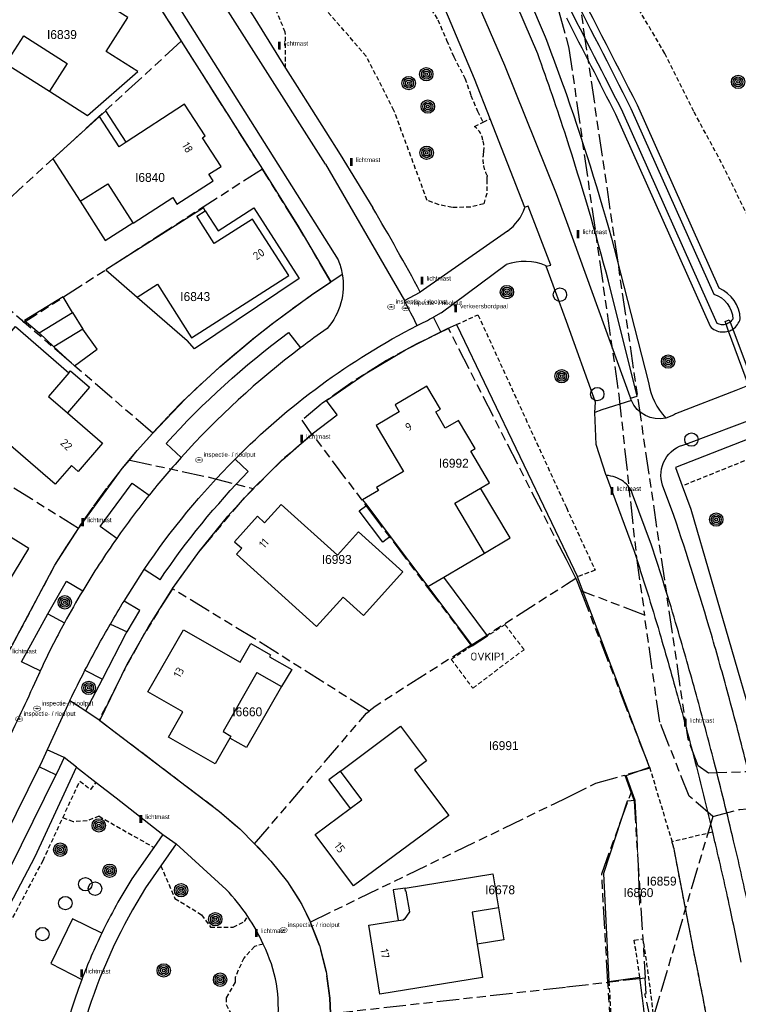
# Model space of a CAD drawing. Extents: x 168491 to 169507, y 481494 to 482503.
# Tile 13 of 108: x 168939 to 169019, y 481649 to 481760. Entities that reach past the tile are written whole.
import ezdxf
from ezdxf.enums import TextEntityAlignment as Align

# ---------------------------------------------------------------- set-up
doc = ezdxf.new("R2010")
doc.units = 0
doc.header["$LTSCALE"] = 0.5
doc.linetypes.add('KAD', pattern=[12, 5, -1, 2, -1, 2, -1])
doc.linetypes.add('STIPPELFIJN', pattern=[1.5, 1, -0.5])
doc.layers.get('0').update_dxf_attribs({"linetype": 'CONTINUOUS'})
for name, color, linetype in [('G01', 3, 'KAD'), ('G_BTD', 3, 'CONTINUOUS'), ('G_GBIP1', 7, 'CONTINUOUS'), ('G_KWDUPM1', 7, 'CONTINUOUS'), ('G_OTD', 7, 'CONTINUOUS'), ('G_OWT', 7, 'CONTINUOUS'), ('G_PNDMV', 1, 'CONTINUOUS'), ('G_WGD', 2, 'CONTINUOUS'), ('G_WTD', 4, 'CONTINUOUS'), ('L_TALUD', 7, 'CONTINUOUS'), ('LSHD', 7, 'CONTINUOUS'), ('NAR', 7, 'CONTINUOUS'), ('OVKIP1', 7, 'CONTINUOUS'), ('PPAL', 7, 'CONTINUOUS'), ('PPUT', 7, 'CONTINUOUS'), ('PSTM', 170, 'CONTINUOUS'), ('PVGO', 7, 'CONTINUOUS'), ('Z01', 2, 'CONTINUOUS')]:
    doc.layers.add(name, color=color, linetype=linetype)
doc.layers.add('OBWVM', color=7, linetype='CONTINUOUS', lineweight=70)
doc.styles.add('ISO', font='isocpeur.ttf', dxfattribs={"height": 1})

# ---------------------------------------------------------------- blocks, each defined once
blk = doc.blocks.new('BOOM')
at = {"color": 0}
for radius in [0.75, 0.55, 0.35, 0.15]:
    blk.add_circle((0, 0), radius, dxfattribs=at)
blk = doc.blocks.new('PAAL')
at = {"linetype": 'ByBlock', "lineweight": -2}
h = blk.add_hatch(color=0, dxfattribs=at)
h.dxf.hatch_style = 1
h.paths.add_polyline_path([(0.15, 0.8), (-0.15, 0.8), (-0.15, -0.1), (0, -0.1, -0.414214), (-0.1, 0, -1), (0.1, 0, -0.414214), (0, -0.1), (0.15, -0.1)])
at = {"linetype": 'ByBlock', "lineweight": -2, "true_color": 0x681648}
h = blk.add_hatch(color=219, dxfattribs=at)
h.dxf.hatch_style = 1
h.paths.add_polyline_path([(-0.1, 0, 1), (0.1, 0, 1)])
at = {"color": 0, "linetype": 'ByBlock', "lineweight": -2}
blk.add_attdef('PAAL', (0.5, 0.35), '', height=0.5, dxfattribs=at)
blk = doc.blocks.new('KUNSTOBJ')
at = {"color": 0}
blk.add_circle((0, 0), 0.75, dxfattribs=at)
at = {"color": 0, "flags": 2}
blk.add_attdef('KUNSTOBJECT', (1.45, 0), '', height=1, dxfattribs=at)
blk = doc.blocks.new('put')
at = {"linetype": 'ByBlock', "lineweight": -2}
h = blk.add_hatch(color=0, dxfattribs=at)
h.dxf.hatch_style = 1
edge = h.paths.add_edge_path()
edge.add_spline(control_points=[(0.44, 0), (0.44, 0.04), (0.43, 0.09), (0.36, 0.2), (0.28, 0.26), (0.09, 0.32), (-0.02, 0.33), (-0.22, 0.29), (-0.31, 0.24), (-0.42, 0.12), (-0.44, 0.06), (-0.44, -0.06), (-0.42, -0.12), (-0.33, -0.22), (-0.28, -0.26), (-0.1, -0.33), (0.04, -0.33), (0.27, -0.27), (0.37, -0.2), (0.43, -0.08), (0.44, -0.04), (0.44, 0)], knot_values=[0, 0, 0, 0, 0.380029, 0.380029, 1.118666, 1.118666, 1.857303, 1.857303, 2.59594, 2.59594, 3.13294, 3.13294, 3.66994, 3.66994, 4.20694, 4.20694, 5.079565, 5.079565, 5.952189, 5.952189, 6.283185, 6.283185, 6.283185, 6.283185], degree=3, periodic=0)
edge = h.paths.add_edge_path(flags=16)
edge.add_ellipse((0, 0), major_axis=(0.392, 0), ratio=0.689655, start_angle=0, end_angle=360)
h = blk.add_hatch(color=0, dxfattribs=at)
h.dxf.hatch_style = 1
h.paths.add_polyline_path([(-0.1, 0, -0.096396), (-0.09, 0.04), (-0.25, 0.04, 1), (-0.25, -0.04), (-0.09, -0.04, -0.096396)])
at = {"linetype": 'ByBlock', "lineweight": -2, "true_color": 0x681648}
h = blk.add_hatch(color=219, dxfattribs=at)
h.dxf.hatch_style = 1
h.paths.add_polyline_path([(0.1, 0, 1), (-0.1, 0, 1)])
at = {"linetype": 'ByBlock', "lineweight": -2}
h = blk.add_hatch(color=0, dxfattribs=at)
h.dxf.hatch_style = 1
h.paths.add_polyline_path([(0.25, 0.04), (0.09, 0.04, -0.096396), (0.1, 0, -0.096396), (0.09, -0.04), (0.25, -0.04, 1)])
at = {"color": 0, "linetype": 'ByBlock', "lineweight": -2}
blk.add_attdef('PUT', (0.5, 0.35), '', height=0.5, dxfattribs=at)
blk = doc.blocks.new('SPEELOBJ')
at = {"color": 0, "linetype": 'Continuous'}
blk.add_circle((0, 0), 0.75, dxfattribs=at)
at = {"color": 0, "flags": 2}
blk.add_attdef('SPEELOBJECT', (1.45, 0), '', height=1, dxfattribs=at)

msp = doc.modelspace()

# ---------------------------------------------------------------- linework, layer by layer
at = {"layer": 'G01'}
for p, q in [((168956.88, 481757.263), (168930.659, 481733.245)), ((168956.88, 481757.263), (168965.955, 481742.94)), ((168965.955, 481742.94), (168939.295, 481725.748)), ((168953.679, 481713.37), (168939.295, 481725.748)), ((169001.058, 481697.105), (169001.605, 481695.698)), ((169008.758, 481692.963), (169001.605, 481695.698)), ((169006.53, 481675.052), (169007.25, 481673.071)), ((169008.841, 481652.309), (169004.656, 481651.837)), ((168973.586, 481648.331), (169000, 481651.3116)), ((169000, 481651.3116), (169004.656, 481651.837))]:
    msp.add_line(p, q, dxfattribs=at)
for points in [[(168996.984, 482000), (168995.268, 481989.709), (168990.409, 481962.417), (168986.108, 481937.126), (168980.942, 481906.782), (168975.211, 481872.776), (168970.52, 481843.704), (168961.344, 481786.108), (168960.197, 481777.605), (168960.009, 481775.442), (168960.133, 481774.419), (168960.529, 481773.82), (168962.39, 481772.972), (168969.483, 481770.364), (168976.569, 481768.281), (168980.722, 481767.148), (168995.718, 481763.77), (168999.148, 481760.593), (169000, 481757.5201)], [(168937.636, 481772.89), (168944.065, 481770.816), (168945.019, 481770.5), (168945.948, 481770.119), (168946.85, 481769.676), (168947.719, 481769.172), (168948.552, 481768.61), (168949.344, 481767.992), (168950.092, 481767.322), (168950.793, 481766.602), (168951.442, 481765.835), (168952.038, 481765.026), (168952.577, 481764.179), (168953.057, 481763.296), (168956.88, 481757.263)], [(169036.529, 481672.846), (169035.984, 481675.874), (169035.972, 481675.874), (169015.916, 481675.273), (169014.772, 481676.099), (169013.628, 481679.083), (169001.372, 481762.559), (169000, 481764.1421)], [(169000, 481757.5201), (169000.292, 481756.467), (169005.88, 481717.617), (169007.848, 481699.399), (169008.758, 481692.963)], [(168953.679, 481713.37), (168953.698, 481713.392), (168955.495, 481715.326), (168957.345, 481717.208), (168959.242, 481719.01), (168961.181, 481720.767), (168963.161, 481722.478), (168965.181, 481724.141), (168967.239, 481725.756), (168969.335, 481727.323), (168971.468, 481728.839), (168973.635, 481730.305), (168969.891, 481736.664), (168966.394, 481742.248), (168965.955, 481742.94)], [(168930.659, 481733.245), (168936.14, 481728.477), (168938.976, 481726.066), (168939.225, 481725.808), (168939.295, 481725.748)], [(169000, 481699.182), (168986.816, 481725.064), (168983.261, 481723.364), (168979.848, 481721.513), (168975.851, 481718.961), (168972.545, 481716.601), (168970.388, 481714.811), (168971.498, 481713.185)], [(168945.352, 481702.682), (168923.71, 481716.23), (168920.186, 481718.436)], [(168951.072, 481710.343), (168951.956, 481711.409), (168953.679, 481713.37)], [(168971.498, 481713.185), (168968.189, 481710.367), (168964.952, 481707.128)], [(168989.345, 481689.616), (168978.93, 481703.455), (168971.564, 481713.242), (168971.498, 481713.185)], [(168945.352, 481702.682), (168945.567, 481703.01), (168947.075, 481705.176), (168948.644, 481707.299), (168950.271, 481709.377), (168951.072, 481710.343)], [(168951.072, 481710.343), (168951.105, 481710.336), (168960.13, 481708.394), (168964.912, 481707.138), (168964.952, 481707.128)], [(168955.883, 481695.922), (168955.898, 481695.946), (168958.801, 481699.966), (168963.944, 481706.119), (168964.952, 481707.128)], [(168914.336, 481702.754), (168921.585, 481698.492), (168937.282, 481688.324), (168942.737, 481698.554), (168944.121, 481700.802), (168945.352, 481702.682)], [(169001.058, 481697.105), (169000, 481699.182)], [(169000, 481696.428), (169001.058, 481697.105)], [(168989.345, 481689.616), (168999.886, 481696.355), (169000, 481696.428)], [(168955.883, 481695.922), (168952.718, 481690.863), (168950.438, 481686.722), (168947.668, 481681.225), (168961.165, 481670.973), (168963.439, 481669.009), (168965.086, 481667.35)], [(168977.912, 481682.217), (168965.127, 481690.295), (168955.883, 481695.922)], [(169001.605, 481695.698), (169009.337, 481675.81), (169006.53, 481675.052)], [(169016.388, 481670.416), (169013.755, 481672.673), (169011.487, 481678.383), (169010.452, 481680.99), (169008.758, 481692.963)], [(168989.345, 481689.616), (168978.595, 481682.743), (168977.912, 481682.217)], [(168965.086, 481667.35), (168977.613, 481681.987), (168977.912, 481682.217)], [(169000, 481672.5055), (169003.304, 481674.128), (169006.53, 481675.052)], [(169004.656, 481651.837), (169003.953, 481663.984), (169007.25, 481673.071)], [(169007.25, 481673.071), (169007.58, 481672.163), (169008.841, 481652.309)], [(169016.388, 481670.416), (169019.41, 481671.207), (169036.514, 481672.845), (169036.529, 481672.846)], [(168971.323, 481658.585), (168998.708, 481671.871), (169000, 481672.5055)], [(169016.388, 481670.416), (169010.328, 481649.917), (169009.516, 481647.169)], [(168965.086, 481667.35), (168965.549, 481666.883), (168966.9, 481665.414), (168968.791, 481663.096), (168970.391, 481660.541), (168971.262, 481658.738), (168971.323, 481658.585)], [(168973.586, 481648.331), (168973.524, 481650.069), (168973.109, 481653.04), (168972.358, 481655.965), (168971.323, 481658.585)], [(169009.516, 481647.169), (169008.8, 481650.526), (169008.951, 481650.571), (169008.841, 481652.309)], [(169003.569, 481629.514), (169003.539, 481629.595), (169005.305, 481640.61), (169004.656, 481651.837)]]:
    msp.add_lwpolyline(points, dxfattribs=at)
at = {"layer": 'G_BTD', "linetype": 'STIPPELFIJN', "lineweight": -3, "transparency": 33554687}
for points in [[(168968.567, 481754.26), (168968.53, 481758.287), (168966.584, 481762.862), (168964.007, 481768.331), (168960.167, 481776.85), (168957.181, 481777.126)], [(169026.926, 481721.261), (169024.776, 481726.769), (169022.511, 481732.302), (169020.372, 481737.584), (169017.032, 481744.27), (169014.26, 481749.409), (169011.034, 481755.896), (169006.285, 481763.95), (169001.353, 481771.828), (169000, 481774.3747)], [(168983.983, 481762.577), (168984.473, 481761.49), (168985.592, 481759.662), (168986.594, 481757.371), (168987.395, 481755.504), (168988.643, 481753.128), (168989.315, 481751.194), (168990.052, 481749.418), (168990.666, 481748.183)], [(168984.415, 481739.43), (168980.688, 481749.52), (168977.592, 481755.592), (168971.978, 481762.054)], [(168989.71, 481747.707), (168990.666, 481748.183)], [(168990.666, 481748.183), (168991.471, 481748.584)], [(168991.093, 481741.757), (168991.093, 481740.218), (168990.746, 481739.059), (168989.268, 481738.667), (168987.217, 481738.637), (168985.74, 481738.938), (168984.415, 481739.43)], [(168987.705, 481725.526), (168990.103, 481726.611), (169000, 481705.0091)], [(169060.661, 481725.7), (169035.242, 481716.413), (169012.976, 481707.441)], [(169000, 481705.0091), (169003.214, 481697.994), (169001.239, 481697.252)], [(169009.313, 481675.941), (169011.832, 481667.562)], [(168943.614, 481670.268), (168945.521, 481674.382), (168946.74, 481673.43)], [(168946.74, 481673.43), (168947.355, 481674.218)], [(168936.448, 481658.239), (168937.333, 481657.773), (168941.397, 481665.482), (168943.614, 481670.268)], [(168947.676, 481670.44), (168946.347, 481669.922), (168944.792, 481669.82), (168943.614, 481670.268)], [(168947.676, 481670.44), (168953.793, 481666.945)], [(169016.376, 481668.657), (169011.832, 481667.562)], [(169014.27, 481655.289), (169012.207, 481665.97)], [(168954.594, 481664.879), (168956.168, 481661.227), (168959.15, 481659.396), (168960.139, 481658.019), (168962.684, 481658.019), (168963.948, 481658.651), (168964.326, 481659.198)], [(169007.594, 481656.554), (169008.581, 481656.714)], [(168966.051, 481656.114), (168965.06, 481655.835), (168963.879, 481654.54), (168962.895, 481652.359), (168962.895, 481651.835), (168961.911, 481650.097), (168961.911, 481649.343), (168962.863, 481647.517), (168964.322, 481645.878), (168965.552, 481644.813), (168967.23, 481644.498)]]:
    msp.add_lwpolyline(points, dxfattribs=at)
for points in [[(168989.71, 481747.707, -0.21756523), (168990.642, 481746.162)], [(168990.642, 481746.162, -0.13866937), (168990.738, 481744.878)], [(168990.716, 481744.768, 0.0941673), (168990.716, 481743.345)], [(168990.738, 481744.878, 0.01748273), (168990.716, 481744.768)], [(168990.716, 481743.345, 0.0798957), (168991.122, 481742.216)], [(168991.122, 481742.216, 0.00664708), (168991.093, 481741.757)], [(169012.207, 481665.97, 0.04596708), (169011.832, 481667.562)], [(169008.216, 481652.402, 0.00626575), (169007.594, 481656.554)], [(169010.755, 481633.351, 0.03415951), (169008.581, 481656.714)], [(169018.7, 481626.372, 0.02780283), (169014.27, 481655.289)]]:
    msp.add_lwpolyline(points, format="xyb", dxfattribs=at)
at = {"layer": 'G_BTD', "linetype": 'Continuous', "lineweight": 25, "transparency": 33554687}
for points in [[(168985.957, 481724.696), (168986.706, 481725.074)], [(168986.706, 481725.074), (168987.705, 481725.526)], [(168987.705, 481725.526), (168998.321, 481703.326), (169000, 481699.8311)], [(169000, 481699.8311), (169001.239, 481697.252)], [(169009.313, 481675.941), (169001.239, 481697.252)], [(169006.684, 481674.988), (169009.313, 481675.941)], [(169007.702, 481672.181), (169006.684, 481674.988)], [(169007.702, 481672.181), (169006.799, 481672.132), (169004.16, 481664.034), (169004.772, 481651.928)], [(168947.979, 481657.337), (168944.703, 481658.925), (168942.278, 481653.925), (168945.736, 481652.137)], [(169004.772, 481651.928), (169008.216, 481652.402)]]:
    msp.add_lwpolyline(points, dxfattribs=at)
msp.add_lwpolyline([(169009.754, 481633.374, 0.02795457), (169008.216, 481652.402)], format="xyb", dxfattribs=at)
at = {"layer": 'G_GBIP1', "linetype": 'Continuous', "lineweight": 25, "transparency": 33554687}
for points in [[(168937.256, 481754.731), (168942.109, 481751.654)], [(168950.712, 481745.95), (168948.432, 481749.466), (168947.732, 481748.818)], [(168945.562, 481739.335), (168948.371, 481734.952), (168951.448, 481736.931)], [(168959.562, 481738.273), (168961, 481736.024), (168965.019, 481738.593), (168970.073, 481730.688), (168958.342, 481722.812), (168957.53, 481723.724)], [(168944.707, 481726.875), (168943.645, 481728.616), (168939.34, 481725.99), (168940.947, 481724.581)], [(168951.947, 481728.602), (168957.53, 481723.724)], [(168942.621, 481723.016), (168944.922, 481720.89), (168947.465, 481722.753), (168945.857, 481724.99)], [(168944.299, 481720.117), (168944.484, 481720.331), (168946.595, 481718.51), (168944.121, 481715.64)], [(168990.829, 481699.92), (168993.703, 481701.622), (168990.401, 481707.197)], [(168980.272, 481701.766), (168979.439, 481701.142), (168976.813, 481704.644), (168977.646, 481705.268)], [(168991.158, 481690.659), (168986.282, 481697.228)], [(168984.477, 481696.159), (168989.436, 481689.538)], [(168989.436, 481689.538), (168991.158, 481690.659)], [(168968.114, 481684.957), (168964.193, 481678.121), (168962.308, 481679.192)], [(168974.71, 481675.497), (168973.397, 481674.523), (168975.794, 481671.311)], [(168981.946, 481662.388), (168980.616, 481662.172), (168981.168, 481658.743)], [(168992.399, 481660.154), (168992.979, 481656.586), (168990.017, 481656.106)]]:
    msp.add_lwpolyline(points, dxfattribs=at)
at = {"layer": 'G_KWDUPM1', "linetype": 'Continuous', "lineweight": 25, "transparency": 33554687}
for points in [[(169017.876, 481725.558), (169017.765, 481725.857), (169018.245, 481726.061)], [(169018.245, 481726.061), (169018.34, 481725.806)], [(169018.34, 481725.806), (169018.635, 481725.013)], [(169018.162, 481724.785), (169017.876, 481725.558)], [(169020.41, 481718.718), (169018.162, 481724.785)], [(169018.635, 481725.013), (169020.906, 481718.911)]]:
    msp.add_lwpolyline(points, dxfattribs=at)
at = {"layer": 'G_OTD', "linetype": 'STIPPELFIJN', "lineweight": -3, "transparency": 33554687}
msp.add_lwpolyline([(169004.772, 481651.928), (169005, 481647.408)], dxfattribs=at)
at = {"layer": 'G_OWT', "linetype": 'Continuous', "lineweight": 25, "transparency": 33554687}
for points in [[(169007.962, 481750.088, 0.0004419), (169000, 481765.6659, 0.0004419)], [(169000, 481759.8733, -0.00031382), (169005.498, 481749.108)], [(169019.462, 481726.167, 0.29597307), (169017.101, 481729.581)], [(169018.635, 481725.013, 0.18627685), (169019.462, 481726.167)], [(169016.096, 481725.324, 0.19005701), (169017.399, 481724.694)], [(169017.399, 481724.694, 0.09830468), (169018.162, 481724.785)], [(169018.162, 481724.785, 0.0673019), (169018.635, 481725.013)]]:
    msp.add_lwpolyline(points, format="xyb", dxfattribs=at)
for points in [[(169017.101, 481729.581), (169007.962, 481750.088)], [(169005.498, 481749.108), (169016.096, 481725.324)]]:
    msp.add_lwpolyline(points, dxfattribs=at)
at = {"layer": 'G_PNDMV', "linetype": 'Continuous', "lineweight": 25, "transparency": 33554687}
for points in [[(168942.109, 481751.654), (168946.393, 481748.938), (168952.004, 481753.861), (168948.471, 481756.101), (168950.892, 481759.919), (168947.515, 481762.073)], [(168937.919, 481755.77), (168939.251, 481757.859), (168944.087, 481754.775), (168942.109, 481751.654)], [(168959.978, 481742.354), (168961.346, 481743.233), (168959.252, 481746.457), (168959.551, 481746.651), (168957.248, 481750.196), (168950.712, 481745.95)], [(168947.732, 481748.818), (168942.509, 481744.098), (168945.562, 481739.335)], [(168950.712, 481745.95), (168949.909, 481745.428), (168947.732, 481748.818)], [(168951.448, 481736.931), (168951.477, 481736.887), (168955.915, 481739.741), (168956.388, 481739.005), (168960.451, 481741.618), (168959.978, 481742.354)], [(168945.562, 481739.335), (168948.636, 481741.305), (168951.448, 481736.931)], [(168959.354, 481738.613), (168948.447, 481731.637)], [(168958.01, 481724.044), (168968.921, 481731.023), (168964.859, 481737.313), (168960.567, 481734.598), (168958.622, 481737.672), (168959.562, 481738.273)], [(168959.562, 481738.273), (168959.354, 481738.613)], [(168948.447, 481731.637), (168951.947, 481728.602)], [(168951.947, 481728.602), (168954.218, 481730.039), (168958.01, 481724.044)], [(168940.947, 481724.581), (168944.707, 481726.875)], [(168944.707, 481726.875), (168945.857, 481724.99)], [(168936.244, 481722.908), (168938.299, 481725.291), (168944.299, 481720.117)], [(168945.857, 481724.99), (168942.621, 481723.016)], [(168942.621, 481723.016), (168940.947, 481724.581)], [(168944.299, 481720.117), (168942.009, 481717.461), (168944.121, 481715.64)], [(168990.401, 481707.197), (168991.409, 481707.794), (168989.31, 481711.339), (168989.783, 481711.619), (168987.908, 481714.786), (168986.445, 481713.92), (168985.375, 481715.727), (168985.903, 481716.04), (168984.375, 481718.621), (168980.835, 481716.525), (168981.293, 481715.751), (168978.712, 481714.222), (168981.769, 481709.059), (168978.756, 481707.275), (168978.96, 481706.931), (168977.186, 481705.881), (168977.646, 481705.268)], [(168944.121, 481715.64), (168948.068, 481712.237), (168945.335, 481709.068), (168944.573, 481709.725), (168942.765, 481707.628), (168934.119, 481715.081)], [(168929.441, 481706.471), (168926.204, 481701.233), (168936.434, 481694.956), (168939.816, 481700.44), (168933.438, 481704.375), (168935.445, 481707.646), (168929.924, 481711.048), (168927.741, 481707.522), (168929.441, 481706.471)], [(168990.829, 481699.92), (168987.528, 481705.496), (168990.401, 481707.197)], [(168968.07, 481705.361), (168966.214, 481703.304), (168965.398, 481704.041), (168962.826, 481701.19), (168963.642, 481700.453), (168963.046, 481699.792), (168972.024, 481691.694), (168974.991, 481694.984), (168977.278, 481692.921), (168981.678, 481697.8), (168976.711, 481702.28), (168974.367, 481699.681), (168968.07, 481705.361)], [(168977.646, 481705.268), (168980.272, 481701.766)], [(168980.272, 481701.766), (168984.477, 481696.159)], [(168986.282, 481697.228), (168990.829, 481699.92)], [(168984.477, 481696.159), (168986.282, 481697.228)], [(168955.447, 481679.3), (168957.062, 481682.118), (168953.137, 481684.368), (168957.127, 481691.325), (168963.454, 481687.696)], [(168963.454, 481687.696), (168964.651, 481689.782), (168966.864, 481688.512), (168966.745, 481688.305), (168969.247, 481686.87), (168968.114, 481684.957)], [(168965.356, 481686.538), (168961.559, 481679.918), (168962.435, 481679.415), (168962.308, 481679.192)], [(168965.356, 481686.538), (168968.114, 481684.957)], [(168974.71, 481675.497), (168981.422, 481680.511), (168984.325, 481676.625), (168983.007, 481675.64), (168986.822, 481670.534), (168976.181, 481662.621)], [(168962.308, 481679.192), (168960.667, 481676.304), (168955.447, 481679.3)], [(168975.794, 481671.311), (168977.095, 481672.282), (168974.71, 481675.497)], [(168976.181, 481662.621), (168971.874, 481668.386), (168975.794, 481671.311)], [(168981.946, 481662.388), (168991.777, 481663.984), (168992.399, 481660.154)], [(168981.168, 481658.743), (168981.755, 481658.838), (168981.816, 481658.923), (168981.877, 481658.879), (168982.483, 481659.72), (168982.078, 481662.054), (168982.004, 481662.042), (168981.946, 481662.388)], [(168992.399, 481660.154), (168989.438, 481659.673), (168990.017, 481656.106)], [(168979.105, 481650.512), (168977.875, 481658.213), (168981.168, 481658.743)], [(168990.017, 481656.106), (168990.621, 481652.381), (168979.105, 481650.512)]]:
    msp.add_lwpolyline(points, dxfattribs=at)
at = {"layer": 'G_WGD', "linetype": 'Continuous', "lineweight": 25, "transparency": 33554687}
for points in [[(168975.148, 481795.907), (168982.62, 481778.726), (168993.063, 481754.574), (168998.868, 481740.197), (169000, 481737.0804)], [(168991.471, 481748.584), (168989.725, 481753.059), (168979.452, 481777.448), (168971.53, 481794.988)], [(168984.38, 481787.012), (168986.92, 481781.76), (168991.897, 481771.157), (168997.613, 481757.774)], [(168996.794, 481755.865), (168990.676, 481770.098), (168985.698, 481780.731), (168982.949, 481786.284)], [(168957.778, 481767.545), (168959.469, 481768.619), (168965.103, 481759.824), (168968.567, 481754.26)], [(168953.057, 481763.296), (168956.88, 481757.263), (168965.955, 481742.94), (168969.891, 481736.664)], [(168968.567, 481754.26), (168969.863, 481752.177), (168974.676, 481744.575), (168978.315, 481738.61)], [(168995.355, 481738.626), (168991.471, 481748.584)], [(169000, 481737.0804), (169007.122, 481717.472)], [(168969.891, 481736.664), (168973.635, 481730.305)], [(168993.389, 481735.981), (168983.643, 481729.138)], [(169005.662, 481732.895), (169009.212, 481719.015)], [(168985.992, 481726.849), (168993.274, 481732.245)], [(168997.752, 481732.046), (168997.726, 481732.118)], [(168998.77, 481729.243), (168997.752, 481732.046)], [(168937.282, 481688.324), (168942.737, 481698.554), (168945.352, 481702.682), (168950.271, 481709.377), (168951.956, 481711.409), (168953.679, 481713.37), (168957.345, 481717.208), (168959.242, 481719.01), (168961.181, 481720.767), (168965.181, 481724.141), (168967.239, 481725.756), (168971.468, 481728.839), (168973.635, 481730.305)], [(169007.18, 481717.276), (169007.914, 481717.506), (169004.706, 481730.385)], [(169000, 481725.8571), (168998.77, 481729.243)], [(168985.992, 481726.849), (168985.132, 481726.333)], [(168985.957, 481724.696), (168985.132, 481726.333)], [(169003.171, 481715.682), (169003.276, 481716.839), (169000, 481725.8571)], [(168971.553, 481713.264), (168974.316, 481715.413), (168973.125, 481717.02), (168977.465, 481720.012), (168981.999, 481722.701), (168985.957, 481724.696)], [(169020.41, 481718.718), (169020.078, 481718.589), (169018.96, 481718.152), (169012.237, 481715.529)], [(169004.453, 481708.614), (169003.351, 481712.098), (169003.171, 481715.682)], [(168955.945, 481695.995), (168958.903, 481700.122), (168962.103, 481704.063), (168964.912, 481707.138), (168968.225, 481710.383), (168971.553, 481713.264)], [(169020.446, 481712.712), (169012.221, 481709.496), (169012.976, 481707.441)], [(169004.453, 481708.614), (169004.711, 481707.913), (169007.576, 481700.128)], [(169012.976, 481707.441), (169013.94, 481704.82)], [(169013.94, 481704.82), (169020.757, 481681.296), (169023.123, 481671.562)], [(168941.937, 481693.109), (168944.018, 481696.789), (168945.837, 481695.692)], [(168947.746, 481681.166), (168950.835, 481687.472), (168953.193, 481691.646), (168955.749, 481695.702), (168955.945, 481695.995)], [(168950.818, 481691.109), (168952.242, 481693.481), (168950.465, 481694.532)], [(168941.937, 481693.109), (168943.789, 481692.1)], [(168948.94, 481691.972), (168950.818, 481691.109)], [(168946.094, 481686.782), (168948.039, 481685.787)], [(168946.19, 481682.227), (168948.039, 481685.787)], [(168944.412, 481683.412), (168946.19, 481682.227)], [(168947.746, 481681.166), (168961.165, 481670.973), (168963.439, 481669.009), (168965.086, 481667.35), (168966.9, 481665.414), (168968.791, 481663.096), (168970.391, 481660.541), (168971.313, 481658.605)], [(168941.864, 481677.884), (168941.101, 481676.228), (168940.974, 481675.972)], [(168943.749, 481677.021), (168941.864, 481677.884)], [(168943.749, 481677.021), (168942.971, 481675.334), (168942.833, 481675.055)], [(168936.448, 481658.239), (168940.5, 481665.926), (168945.143, 481675.945)], [(168942.833, 481675.055), (168940.974, 481675.972)], [(168945.143, 481675.945), (168947.355, 481674.218)], [(168947.355, 481674.218), (168949.578, 481672.483)], [(168949.578, 481672.483), (168954.805, 481668.403)], [(168954.805, 481668.403), (168953.793, 481666.945)], [(168956.313, 481667.357), (168954.594, 481664.879)], [(168961.904, 481662.237), (168956.313, 481667.357)], [(168953.612, 481666.684), (168951.342, 481663.411)], [(168953.793, 481666.945), (168953.612, 481666.684)], [(168954.594, 481664.879), (168952.875, 481662.401)], [(168971.313, 481658.605), (168972.358, 481655.965), (168973.109, 481653.04), (168973.524, 481650.069), (168973.586, 481648.331), (168973.461, 481646.067), (168972.941, 481643.116), (168971.761, 481638.577)]]:
    msp.add_lwpolyline(points, dxfattribs=at)
at = {"layer": 'G_WGD', "lineweight": -3, "transparency": 33554687}
for points in [[(168973.046, 481743.499), (168957.778, 481767.545)], [(168955.271, 481763.249), (168974.434, 481732.76)], [(168973.046, 481743.499), (168981.867, 481728.202)], [(168997.752, 481732.046), (168998.257, 481732.186), (168995.729, 481738.78), (168995.368, 481738.663)], [(168973.635, 481730.305), (168974.904, 481731.163)], [(168981.867, 481728.202), (168983.643, 481729.138)], [(168968.875, 481724.618), (168970.221, 481722.91)], [(169007.278, 481717.014), (169003.979, 481715.958), (169003.171, 481715.682)], [(169013.388, 481712.124), (169021.686, 481715.275)], [(168956.871, 481710.63), (168955.178, 481712.184)], [(168964.384, 481709.053), (168962.894, 481710.433)], [(168949.646, 481701.559), (168947.778, 481702.884), (168951.385, 481707.747), (168953.274, 481706.394)], [(169012.041, 481704.112), (169010.78, 481707.515)], [(169009.523, 481700.809), (169007.415, 481706.537)], [(168950.465, 481694.532), (168952.722, 481698.089)], [(168954.5, 481696.927), (168952.722, 481698.089)], [(168941.095, 481686.737), (168938.975, 481687.749), (168941.937, 481693.109)], [(168948.039, 481685.787), (168950.714, 481690.937), (168950.818, 481691.109)], [(168944.412, 481683.412), (168941.864, 481677.884)], [(168946.19, 481682.227), (168947.668, 481681.225), (168947.746, 481681.166)], [(168945.143, 481675.945), (168943.749, 481677.021)], [(168940.974, 481675.972), (168934.506, 481662.919), (168925.605, 481646.029), (168921.138, 481637.849)], [(168942.833, 481675.055), (168936.352, 481661.976), (168927.435, 481645.056), (168922.991, 481636.771)], [(168954.805, 481668.403), (168956.313, 481667.357)]]:
    msp.add_lwpolyline(points, dxfattribs=at)
at = {"layer": 'G_WGD', "linetype": 'Continuous', "lineweight": 25, "transparency": 33554687}
for points in [[(168997.613, 481757.774, -0.00714175), (169000, 481751.2889, -0.00714175)], [(169000, 481746.4932, 0.00842), (168996.794, 481755.865)], [(169000, 481751.2889, -0.01989671), (169005.662, 481732.895)], [(169004.706, 481730.385, 0.01426752), (169000, 481746.4932, 0.01426752)], [(168983.643, 481729.138, 0.01145842), (168978.315, 481738.61)], [(168993.389, 481735.981, 0.15505496), (168995.355, 481738.626)], [(168997.726, 481732.118, 0.18351747), (168993.274, 481732.245)], [(169009.212, 481719.015, 0.15409702), (169011.135, 481715.051)], [(169007.122, 481717.472, 0.00938255), (169007.18, 481717.276)], [(169012.237, 481715.529, -0.09095095), (169011.135, 481715.051)], [(169007.576, 481700.128, -0.00852284), (169010.43, 481690.988)], [(168945.837, 481695.692, 0.01103928), (168943.789, 481692.1)], [(168948.94, 481691.972, -0.00604219), (168950.465, 481694.532)], [(169010.43, 481690.988, -0.00408973), (169012.569, 481683.46)], [(168944.412, 481683.412, -0.00712419), (168946.094, 481686.782)], [(169012.569, 481683.46, -0.00426162), (169014.555, 481675.98)], [(169014.555, 481675.98, -0.00369616), (169016.376, 481668.657)], [(169016.726, 481667.195, 0.00129384), (169016.376, 481668.657)], [(169018.337, 481660.085, 0.00545987), (169016.726, 481667.195)], [(168951.342, 481663.411, 0.02720991), (168947.979, 481657.337)], [(168952.875, 481662.401, 0.12143981), (168943.564, 481634.035)], [(168964.326, 481659.198, 0.04267997), (168961.904, 481662.237)], [(169019.562, 481654.079, 0.00547068), (169018.337, 481660.085)], [(168966.051, 481656.114, 0.03829998), (168964.326, 481659.198)], [(168947.979, 481657.337, 0.02214302), (168945.736, 481652.137)], [(168966.328, 481655.489, 0.0072793), (168966.051, 481656.114)], [(168967.544, 481646.535, 0.15053138), (168966.328, 481655.489)], [(168945.736, 481652.137, 0.07311491), (168941.723, 481633.931)]]:
    msp.add_lwpolyline(points, format="xyb", dxfattribs=at)
at = {"layer": 'G_WGD', "lineweight": -3, "transparency": 33554687}
for points in [[(168995.355, 481738.626, -0.03251766), (168995.368, 481738.663)], [(168974.434, 481732.76, -0.05644265), (168974.904, 481731.163)], [(168974.904, 481731.163, -0.22531169), (168973.223, 481725.098)], [(168983.294, 481725.416, 0.00400158), (168981.867, 481728.202)], [(168983.294, 481725.416, -0.00609604), (168985.132, 481726.333)], [(168962.894, 481710.433, -0.07909938), (168983.294, 481725.416)], [(168973.223, 481725.098, 0.00926247), (168970.221, 481722.91)], [(168955.178, 481712.184, -0.04978783), (168968.875, 481724.618)], [(168970.221, 481722.91, 0.04720946), (168956.871, 481710.63)], [(169007.278, 481717.014, -0.02259484), (169007.18, 481717.276)], [(169011.135, 481715.051, -0.36488717), (169007.278, 481717.014)], [(169010.78, 481707.515, -0.44909261), (169013.388, 481712.124)], [(168952.722, 481698.089, -0.04716457), (168962.894, 481710.433)], [(168956.871, 481710.63, 0.01442389), (168953.274, 481706.394)], [(168954.5, 481696.927, -0.04434615), (168964.384, 481709.053)], [(169006.381, 481707.933, 0.14988334), (169004.453, 481708.614)], [(169007.415, 481706.537, 0.14897554), (169006.381, 481707.933)], [(168953.274, 481706.394, 0.01571599), (168949.646, 481701.559)], [(169016.236, 481690.788, 0.01012125), (169012.041, 481704.112)], [(168949.646, 481701.559, 0.01820124), (168945.837, 481695.692)], [(169012.408, 481691.568, 0.00855922), (169009.523, 481700.809)], [(168943.789, 481692.1, 0.01572303), (168941.095, 481686.737)], [(168946.094, 481686.782, -0.01164991), (168948.94, 481691.972)], [(169014.557, 481684.007, 0.00435131), (169012.408, 481691.568)], [(169018.118, 481684.109, 0.00506789), (169016.236, 481690.788)], [(168940.876, 481686.261, -0.00558115), (168937.354, 481678.707)], [(168941.095, 481686.737, 0.00332927), (168940.876, 481686.261)], [(169016.553, 481676.492, 0.00427468), (169014.557, 481684.007)], [(169020.255, 481675.952, 0.00405626), (169018.118, 481684.109)], [(169018.732, 481667.671, 0.00440454), (169016.553, 481676.492)], [(169020.353, 481660.52, 0.00545859), (169018.732, 481667.671)]]:
    msp.add_lwpolyline(points, format="xyb", dxfattribs=at)
at = {"layer": 'G_WTD', "linetype": 'Continuous', "lineweight": 25, "transparency": 33554687}
for points in [[(169000, 481763.8941, -0.00039616), (169007.231, 481749.744)], [(169006.328, 481749.313, 0.00036268), (169000, 481761.7007, 0.00036268)], [(169016.514, 481728.912, -0.32242212), (169018.635, 481726.142)], [(169018.34, 481725.806, -0.09861281), (169017.876, 481725.558)], [(169018.635, 481726.142, -0.08079193), (169018.34, 481725.806)], [(169017.876, 481725.558, -0.19198933), (169016.876, 481725.642)]]:
    msp.add_lwpolyline(points, format="xyb", dxfattribs=at)
for points in [[(169016.876, 481725.642), (169006.328, 481749.313)], [(169007.231, 481749.744), (169016.514, 481728.912)]]:
    msp.add_lwpolyline(points, dxfattribs=at)
at = {"layer": 'L_TALUD', "linetype": 'Continuous', "transparency": 33554687}
for points in [[(169012.207, 481665.97, 0.04596708), (169011.832, 481667.562)], [(169018.7, 481626.372, 0.02780283), (169014.27, 481655.289)]]:
    msp.add_lwpolyline(points, format="xyb", dxfattribs=at)
msp.add_lwpolyline([(169014.27, 481655.289), (169012.207, 481665.97)], dxfattribs=at)
at = {"layer": 'LSHD', "linetype": 'Continuous', "lineweight": 13, "transparency": 33554687}
msp.add_lwpolyline([(169008.172, 481660.483), (169007.928, 481668.02), (169007.702, 481672.181)], dxfattribs=at)
at = {"layer": 'OBWVM', "linetype": 'STIPPELFIJN', "lineweight": 13, "transparency": 33554687}
msp.add_lwpolyline([(168989.436, 481689.538), (168987.107, 481688.023), (168989.527, 481684.795), (168995.258, 481689.089), (168993.14, 481691.916), (168991.158, 481690.659)], dxfattribs=at)

# ---------------------------------------------------------------- block references
at = {"layer": 'PPAL', "linetype": 'Continuous', "lineweight": 13, "transparency": 33554687}
for p, values in [((168967.85, 481756.42), {'PAAL': 'lichtmast'}), ((168975.93, 481743.38), {'PAAL': 'lichtmast'}), ((169001.317, 481735.3), {'PAAL': 'lichtmast'}), ((168983.846, 481730.097), {'PAAL': 'lichtmast'}), ((168987.615, 481726.99), {'PAAL': 'verkeersbordpaal'}), ((168970.36, 481712.39), {'PAAL': 'lichtmast'}), ((169005.126, 481706.533), {'PAAL': 'lichtmast'}), ((168945.85, 481703.03), {'PAAL': 'lichtmast'}), ((168937.46, 481688.33), {'PAAL': 'lichtmast'}), ((169013.321, 481680.571), {'PAAL': 'lichtmast'}), ((168952.349, 481669.768), {'PAAL': 'lichtmast'}), ((168965.286, 481657.006), {'PAAL': 'lichtmast'}), ((168945.719, 481652.467), {'PAAL': 'lichtmast'})]:
    msp.add_blockref('PAAL', p, dxfattribs=at).add_auto_attribs(values)
at = {"layer": 'PPUT', "linetype": 'Continuous', "lineweight": 13, "transparency": 33554687}
for p in [(168980.386, 481727.496), (168982.006, 481727.356), (168958.876, 481710.354), (168940.728, 481682.491), (168938.728, 481681.33), (168968.324, 481657.676)]:
    msp.add_blockref('put', p, dxfattribs=at).add_auto_attribs({'PUT': 'inspectie- / rioolput'})
at = {"layer": 'PSTM', "linetype": 'Continuous', "lineweight": 0, "transparency": 33554687}
for name, p in [('KUNSTOBJ', (168999.28, 481728.87)), ('KUNSTOBJ', (168999.28, 481728.87)), ('KUNSTOBJ', (169003.46, 481717.73)), ('KUNSTOBJ', (169014.008, 481712.632)), ('SPEELOBJ', (168946.138, 481662.816)), ('SPEELOBJ', (168947.22, 481662.322)), ('SPEELOBJ', (168943.898, 481660.697)), ('SPEELOBJ', (168941.337, 481657.228))]:
    msp.add_blockref(name, p, dxfattribs=at)
at = {"layer": 'PVGO', "linetype": 'Continuous', "lineweight": 0, "transparency": 33554687}
for p in [(168984.315, 481753.574), (169019.227, 481752.713), (168982.343, 481752.57), (168984.487, 481749.948), (168984.353, 481744.764), (168993.337, 481729.164), (169011.395, 481721.382), (168999.473, 481719.736), (168999.473, 481719.736), (169016.778, 481703.676), (168943.83, 481694.401), (168946.511, 481684.819), (168947.644, 481669.408), (168943.323, 481666.689), (168948.855, 481664.33), (168956.851, 481662.143), (168960.688, 481658.896), (168954.914, 481653.156), (168961.23, 481652.123)]:
    msp.add_blockref('BOOM', p, dxfattribs=at)

# ---------------------------------------------------------------- texts
at = {"layer": 'NAR', "linetype": 'Continuous', "lineweight": 25, "transparency": 33554687, "style": 'ISO'}
for s, rotation, p in [('18', 299.4, (168957.582, 481745.357)), ('20', 33.3, (168965.553, 481733.406)), ('9', 30.6, (168982.341, 481714.065)), ('22', 316.2, (168944.015, 481712.07)), ('11', 47.9, (168966.12, 481701.014)), ('13', 60.2, (168956.599, 481686.545)), ('15', 306.6, (168974.613, 481666.936)), ('17', 279.2, (168979.677, 481655.05))]:
    msp.add_text(s, height=0.9, rotation=rotation, dxfattribs=at).set_placement(p, align=Align.MIDDLE_CENTER)
at = {"layer": 'OVKIP1', "linetype": 'Continuous', "lineweight": 70, "transparency": 33554687, "style": 'ISO'}
msp.add_text('OVKIP1', height=0.9, dxfattribs=at).set_placement((168991.163, 481688.326), align=Align.MIDDLE_CENTER)
at = {"layer": 'Z01', "ltscale": 0.5}
for s, p in [('I6839', (168941.8425, 481757.5109)), ('I6840', (168951.7038, 481741.5055)), ('I6843', (168956.7666, 481728.155)), ('I6992', (168985.723, 481709.485)), ('I6993', (168972.614, 481698.7057)), ('I6660', (168962.5939, 481681.636)), ('I6991', (168991.307, 481677.845)), ('I6859', (169008.9965, 481662.6614)), ('I6678', (168990.9059, 481661.6915)), ('I6860', (169006.397, 481661.3767))]:
    msp.add_text(s, height=1, dxfattribs=at).set_placement(p)

doc.saveas('drawing.dxf')
